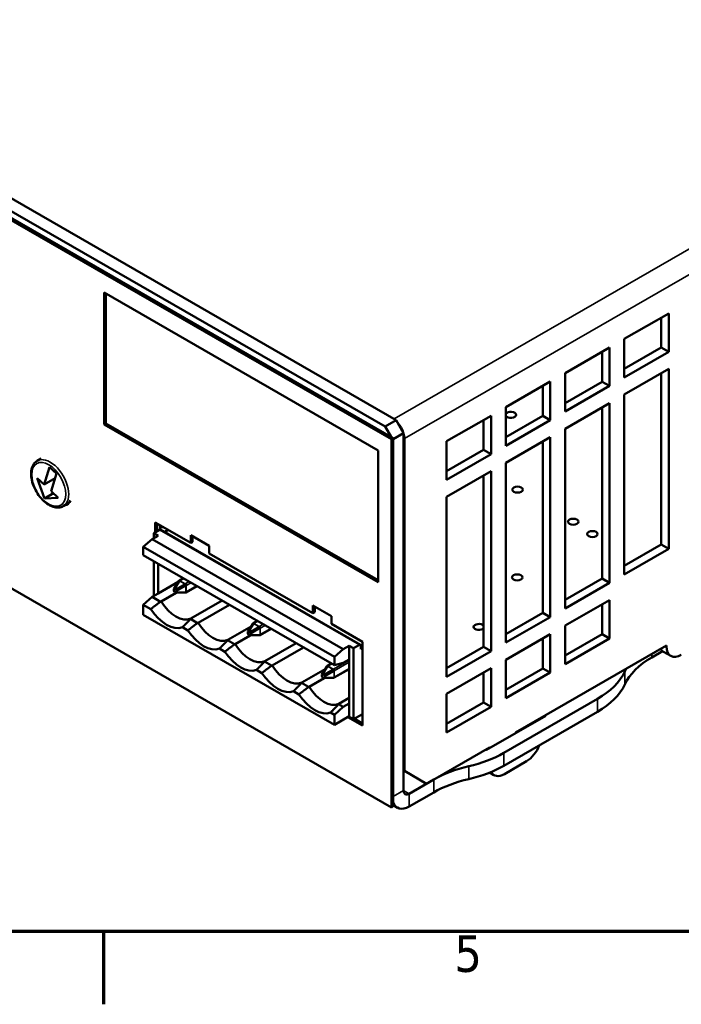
# Model space of a CAD drawing. Header units: millimetres. Extents: x -8 to 1688, y -8 to 1196.
# Tile 2 of 12: x 248 to 501, y 4 to 380. Entities that reach past the tile are written whole.
import ezdxf

# ---------------------------------------------------------------- set-up
doc = ezdxf.new("R2010")
doc.units = ezdxf.units.MM
doc.header["$LTSCALE"] = 4
for name, color, linetype, lineweight in [('Bordo (ISO)', 7, 'Continuous', 70), ('Simbolo (ISO)', 7, 'Continuous', 25), ('Visibile (ISO)', 7, 'Continuous', 50), ('Visibile sottile (ISO)', 7, 'Continuous', 35)]:
    doc.layers.add(name, color=color, linetype=linetype, lineweight=lineweight)
doc.styles.add('Testo nota (ISO)', font='tahoma.ttf')

# ---------------------------------------------------------------- blocks, each defined once
blk = doc.blocks.new('Bordi adel')
at = {"layer": 'Bordo (ISO)'}
for p, q in [((8, 8), (412, 8)), ((70, 8), (70, 1))]:
    blk.add_line(p, q, dxfattribs=at)
at = {"layer": 'Simbolo (ISO)', "insert": (104.833, 7.6), "char_height": 3.5, "attachment_point": 2, "style": 'Testo nota (ISO)'}
blk.add_mtext('5', dxfattribs=at)

msp = doc.modelspace()

# ---------------------------------------------------------------- linework, layer by layer
at = {"layer": 'Visibile (ISO)'}
for p, q in [((390.713, 220.251), (93.728, 391.273)), ((96.274, 392.423), (387.602, 224.659)), ((100.516, 394.866), (391.844, 227.102)), ((93.021, 390.866), (390.006, 219.844)), ((280.263, 225.485), (280.263, 275.846)), ((280.263, 275.846), (384.915, 215.581)), ((280.97, 275.439), (280.97, 225.892)), ((478.96, 258.15), (495.93, 267.923)), ((495.93, 267.923), (495.93, 253.207)), ((493.102, 254.836), (493.102, 266.294)), ((478.96, 243.435), (478.96, 258.15)), ((456.333, 245.12), (473.303, 254.893)), ((470.475, 241.806), (470.475, 253.264)), ((473.303, 254.893), (473.303, 240.177)), ((478.96, 246.692), (493.102, 254.836)), ((495.93, 253.207), (478.96, 243.435)), ((495.93, 253.207), (493.102, 254.836)), ((390.006, 79.226), (93.021, 250.248)), ((456.333, 230.404), (456.333, 245.12)), ((478.96, 236.894), (495.93, 246.667)), ((493.102, 179.622), (493.102, 245.038)), ((495.93, 246.667), (495.93, 177.993)), ((433.705, 232.09), (450.676, 241.863)), ((450.676, 241.863), (450.676, 227.147)), ((456.333, 233.662), (470.475, 241.806)), ((473.303, 240.177), (470.475, 241.806)), ((447.847, 228.775), (447.847, 240.234)), ((473.303, 240.177), (456.333, 230.404)), ((456.333, 223.864), (473.303, 233.637)), ((473.303, 233.637), (473.303, 164.963)), ((478.96, 168.22), (478.96, 236.894)), ((433.705, 217.374), (433.705, 232.09)), ((470.475, 166.591), (470.475, 232.008)), ((280.263, 225.485), (280.97, 225.892)), ((280.97, 225.892), (384.915, 166.035)), ((391.844, 227.102), (387.602, 224.659)), ((394.673, 222.203), (391.844, 227.102)), ((411.078, 219.06), (428.048, 228.832)), ((425.22, 215.745), (425.22, 227.203)), ((428.048, 228.832), (428.048, 214.116)), ((433.705, 220.632), (447.847, 228.775)), ((450.676, 227.147), (433.705, 217.374)), ((450.676, 227.147), (447.847, 228.775)), ((384.915, 165.22), (280.263, 225.485)), ((387.602, 224.659), (389.864, 220.739)), ((390.713, 219.923), (394.673, 222.203)), ((394.673, 222.203), (394.673, 85.672)), ((456.333, 155.19), (456.333, 223.864)), ((390.006, 219.844), (390.713, 220.251)), ((390.006, 219.844), (390.006, 79.226)), ((390.713, 79.633), (390.713, 220.251)), ((394.956, 220.077), (394.956, 93.193)), ((411.078, 204.344), (411.078, 219.06)), ((433.705, 210.834), (450.676, 220.606)), ((447.847, 153.561), (447.847, 218.978)), ((450.676, 220.606), (450.676, 151.932)), ((384.915, 215.581), (384.915, 165.22)), ((411.078, 207.601), (425.22, 215.745)), ((428.048, 214.116), (425.22, 215.745)), ((256.176, 212.446), (254.673, 211.581)), ((428.048, 214.116), (411.078, 204.344)), ((433.705, 142.16), (433.705, 210.834)), ((257.339, 202.501), (259.354, 209.177)), ((259.354, 209.177), (262.065, 206.684)), ((411.078, 197.803), (428.048, 207.576)), ((428.048, 207.576), (428.048, 138.902)), ((257.486, 197.248), (254.628, 204.994)), ((254.628, 204.994), (257.339, 202.501)), ((257.339, 202.501), (261.531, 204.915)), ((262.065, 206.684), (260.05, 200.008)), ((261.519, 204.907), (261.524, 204.892)), ((425.22, 140.531), (425.22, 205.947)), ((260.05, 200.008), (262.762, 197.515)), ((257.486, 197.248), (260.908, 199.219)), ((262.762, 197.515), (257.486, 197.248)), ((411.078, 129.129), (411.078, 197.803)), ((266.803, 195.487), (264.654, 194.249)), ((299.779, 184.316), (299.779, 188.085)), ((299.779, 188.085), (313.356, 180.267)), ((299.187, 183.975), (301.45, 185.278)), ((300.486, 187.678), (300.486, 184.723)), ((301.618, 187.026), (301.618, 185.345)), ((378.217, 141.34), (301.849, 185.317)), ((302.153, 186.718), (302.153, 186.286)), ((303.387, 184.431), (304.756, 185.219)), ((295.228, 178.689), (298.622, 181.695)), ((298.622, 181.695), (300.884, 182.998)), ((371.595, 139.672), (298.622, 181.695)), ((299.187, 182.02), (299.187, 183.975)), ((299.187, 183.975), (300.884, 182.998)), ((313.356, 180.267), (313.356, 183.21)), ((313.356, 183.21), (320.427, 179.138)), ((313.356, 180.267), (314.063, 180.674)), ((314.063, 182.803), (314.063, 180.674)), ((295.228, 175.559), (295.228, 178.689)), ((368.201, 136.666), (295.228, 178.689)), ((320.427, 179.138), (320.427, 176.195)), ((478.96, 171.478), (493.102, 179.622)), ((495.93, 177.993), (478.96, 168.22)), ((495.93, 177.993), (493.102, 179.622)), ((368.201, 133.537), (295.228, 175.559)), ((299.187, 159.947), (299.187, 173.279)), ((320.427, 176.195), (360.025, 153.392)), ((300.884, 160.924), (300.884, 172.302)), ((308.718, 165.579), (306.829, 162.572)), ((309.002, 165.744), (307.114, 162.737)), ((310.524, 166.75), (308.989, 165.866)), ((456.333, 158.447), (470.475, 166.591)), ((473.303, 164.963), (470.475, 166.591)), ((308.576, 165.353), (300.884, 160.924)), ((306.824, 162.008), (306.824, 162.503)), ((307.114, 162.737), (306.829, 162.572)), ((306.829, 161.934), (307.114, 161.441)), ((307.176, 162.707), (307.604, 162.461)), ((311.218, 164.468), (307.666, 162.419)), ((307.95, 161.927), (307.666, 162.419)), ((311.502, 163.976), (307.95, 161.927)), ((307.955, 161.852), (307.955, 161.357)), ((315.76, 163.735), (311.601, 161.34)), ((473.303, 164.963), (456.333, 155.19)), ((295.228, 156.615), (298.622, 159.621)), ((298.622, 159.621), (300.884, 160.924)), ((301.808, 157.786), (298.622, 159.621)), ((302.007, 157.834), (307.721, 161.125)), ((307.604, 161.153), (307.176, 161.399)), ((307.95, 161.288), (307.666, 161.123)), ((311.218, 161.249), (307.666, 161.123)), ((311.502, 161.414), (307.95, 161.288)), ((313.338, 151.309), (325.339, 158.219)), ((456.333, 148.65), (473.303, 158.422)), ((473.303, 158.422), (473.303, 143.706)), ((295.228, 152.761), (295.228, 156.615)), ((298.08, 154.972), (295.228, 156.615)), ((316.149, 149.69), (328.149, 156.601)), ((360.025, 153.392), (360.025, 156.335)), ((360.025, 156.335), (367.096, 152.263)), ((360.732, 155.928), (360.732, 153.799)), ((470.475, 145.335), (470.475, 156.793)), ((368.201, 110.738), (295.228, 152.761)), ((315.95, 149.642), (313.254, 151.194)), ((338.809, 150.463), (337.273, 149.578)), ((360.025, 153.392), (360.732, 153.799)), ((367.096, 152.263), (367.096, 149.32)), ((433.705, 145.417), (447.847, 153.561)), ((450.676, 151.932), (433.705, 142.16)), ((450.676, 151.932), (447.847, 153.561)), ((312.223, 146.828), (310.194, 147.996)), ((327.48, 143.165), (336.369, 148.284)), ((337.002, 149.291), (335.114, 146.284)), ((337.287, 149.456), (335.398, 146.449)), ((339.502, 148.181), (335.95, 146.131)), ((339.787, 147.688), (336.235, 145.639)), ((344.045, 147.447), (339.885, 145.052)), ((367.096, 149.32), (378.975, 142.479)), ((456.333, 133.934), (456.333, 148.65)), ((330.092, 141.498), (327.397, 143.05)), ((330.291, 141.546), (336.006, 144.837)), ((335.108, 145.721), (335.108, 146.216)), ((335.398, 146.449), (335.114, 146.284)), ((335.114, 145.646), (335.398, 145.153)), ((335.46, 146.42), (335.888, 146.173)), ((335.888, 144.865), (335.46, 145.112)), ((336.235, 145.639), (335.95, 146.131)), ((336.235, 145), (335.95, 144.835)), ((339.502, 144.961), (335.95, 144.835)), ((339.787, 145.126), (336.235, 145)), ((336.24, 145.564), (336.24, 145.069)), ((433.705, 135.619), (450.676, 145.392)), ((447.847, 132.305), (447.847, 143.763)), ((450.676, 145.392), (450.676, 130.676)), ((456.333, 137.191), (470.475, 145.335)), ((473.303, 143.706), (456.333, 133.934)), ((473.303, 143.706), (470.475, 145.335)), ((326.365, 138.684), (324.336, 139.852)), ((341.623, 135.021), (353.623, 141.932)), ((344.433, 133.402), (356.434, 140.313)), ((368.201, 136.666), (371.595, 139.672)), ((371.595, 139.672), (373.858, 140.975)), ((375.555, 139.998), (373.858, 140.975)), ((373.858, 140.975), (373.858, 135.743)), ((375.555, 139.998), (377.818, 141.301)), ((375.555, 139.998), (375.555, 112.855)), ((378.383, 140.972), (378.383, 139.664)), ((378.383, 139.664), (378.975, 140.005)), ((378.975, 142.479), (378.975, 110.431)), ((411.078, 132.387), (425.22, 140.531)), ((428.048, 138.902), (425.22, 140.531)), ((437.382, 107.814), (495.082, 141.042)), ((495.082, 141.042), (495.082, 140.715)), ((368.201, 133.537), (368.201, 136.666)), ((371.595, 134.44), (373.858, 135.743)), ((373.858, 135.743), (373.858, 118.901)), ((428.048, 138.902), (411.078, 129.129)), ((433.705, 120.903), (433.705, 135.619)), ((493.612, 138.873), (489.509, 136.51)), ((496.747, 137.04), (493.918, 138.668)), ((340.507, 130.54), (338.478, 131.709)), ((344.234, 133.354), (341.539, 134.907)), ((355.765, 126.877), (364.654, 131.996)), ((365.286, 133.004), (363.398, 129.997)), ((365.571, 133.169), (363.682, 130.162)), ((367.787, 131.893), (364.235, 129.844)), ((367.093, 134.175), (365.557, 133.291)), ((373.858, 132.04), (368.169, 128.764)), ((371.595, 134.44), (368.201, 133.537)), ((411.078, 122.589), (428.048, 132.362)), ((428.048, 132.362), (428.048, 117.646)), ((433.705, 124.161), (447.847, 132.305)), ((450.676, 130.676), (447.847, 132.305)), ((358.575, 125.259), (364.29, 128.549)), ((363.393, 129.433), (363.393, 129.928)), ((363.682, 130.162), (363.398, 129.997)), ((363.398, 129.358), (363.682, 128.865)), ((363.744, 130.132), (364.172, 129.885)), ((364.172, 128.577), (363.744, 128.824)), ((364.519, 129.351), (364.235, 129.844)), ((364.519, 128.712), (364.235, 128.547)), ((367.787, 128.673), (364.235, 128.547)), ((368.071, 131.4), (364.519, 129.351)), ((368.071, 128.838), (364.519, 128.712)), ((364.524, 129.276), (364.524, 128.781)), ((425.22, 119.275), (425.22, 130.733)), ((450.676, 130.676), (433.705, 120.903)), ((479.156, 131.089), (479.113, 130.998)), ((358.377, 125.21), (355.681, 126.763)), ((479.113, 126.093), (479.156, 126.184)), ((354.649, 122.396), (352.62, 123.565)), ((369.907, 118.733), (373.858, 121.008)), ((411.078, 107.873), (411.078, 122.589)), ((468.761, 120.672), (432.882, 100.011)), ((368.201, 114.592), (371.595, 117.598)), ((371.595, 117.598), (369.823, 118.619)), ((371.595, 117.598), (373.858, 118.901)), ((373.858, 118.901), (373.858, 113.996)), ((411.078, 111.131), (425.22, 119.275)), ((428.048, 117.646), (411.078, 107.873)), ((428.048, 117.646), (425.22, 119.275)), ((368.201, 114.592), (366.762, 115.421)), ((368.201, 110.738), (368.201, 114.592)), ((373.858, 113.996), (368.201, 110.738)), ((378.975, 110.431), (373.321, 113.687)), ((375.555, 112.855), (373.716, 113.914)), ((378.975, 114.825), (375.555, 112.855)), ((375.867, 113.035), (378.975, 111.246)), ((448.979, 114.167), (426.351, 101.136)), ((468.761, 115.767), (432.882, 95.105)), ((448.696, 114.33), (448.979, 114.167)), ((444.72, 111.714), (444.437, 111.877)), ((437.382, 107.489), (437.382, 107.814)), ((403.441, 88.269), (427.483, 102.114)), ((427.483, 101.788), (427.483, 102.114)), ((426.351, 101.136), (426.068, 101.299)), ((441.625, 96.85), (433.139, 91.964)), ((394.956, 93.193), (394.673, 93.356)), ((394.673, 93.345), (400.612, 89.898)), ((403.441, 88.269), (394.956, 93.193)), ((429.147, 91.571), (427.512, 92.513)), ((406.186, 89.85), (396.794, 84.441)), ((400.612, 89.898), (403.441, 88.269)), ((406.186, 84.945), (396.794, 79.536)), ((390.006, 79.226), (390.713, 79.633)), ((392.303, 79.095), (390.713, 80.01))]:
    msp.add_line(p, q, dxfattribs=at)
for centre, major_axis, ratio, start_param, end_param in [((435.602, 229.13), (-2, 0), 0.5758617, 0.3218417, 5.9613436), ((390.713, 222.52), (2.994, -5.2), 0.5780931, 1.2334394, 1.9120206), ((390.713, 222.52), (2.994, -5.2), 0.5780931, 0.7873319, 1.1545399), ((261.03, 203.532), (4.99, -8.666), 0.5780931, 6.1113214, 6.6435768), ((261.737, 203.939), (4.99, -8.666), 0.5780931, 6.1113214, 6.2125523), ((301.45, 184.624), (0.399, 0.693), 0.5780931, 0, 0.7834645), ((302.439, 186.838), (-1, 0), 0.5758617, 0.6063718, 1.9454898), ((303.628, 185.098), (-2.247, 0), 0.5758617, 5.0629209, 5.0870824), ((308.398, 164.926), (0.635, 0.949), 0.1191021, 6.0644735, 6.9791976), ((307.258, 162.205), (-0.335, 0.529), 0.5207926, 0.5336054, 0.6878823), ((307.258, 161.806), (0.313, -0.472), 0.6366524, 3.9068514, 4.0611283), ((307.217, 162.181), (0.289, -0.556), 0.5211168, 2.4574675, 2.6117444), ((307.562, 161.982), (0.25, -0.509), 0.637037, 2.2276177, 2.3818946), ((307.521, 162.054), (0.314, -0.472), 0.6374004, 0.7644328, 0.9187097), ((310.491, 163.721), (1.11, 0.641), 0.4056289, 5.8259487, 6.7406729), ((307.217, 161.878), (0.251, -0.508), 0.6362929, 5.3683812, 5.5226582), ((307.562, 161.679), (0.29, -0.556), 0.5205965, 5.5984762, 5.7527531), ((307.521, 161.655), (-0.336, 0.529), 0.5213154, 3.6746142, 3.8288911), ((310.491, 161.301), (1.14, 0.074), 0.1204458, 5.5879879, 6.502712), ((304.137, 160.057), (6.757, -11.733), 0.5780931, 4.8148048, 6.1846369), ((307.673, 162.093), (6.088, -10.572), 0.5780931, 4.7832047, 6.216237), ((318.279, 151.913), (6.757, -11.733), 0.5780931, 4.8148048, 6.1846369), ((321.815, 153.949), (6.088, -10.572), 0.5780931, 4.7832047, 6.216237), ((336.682, 148.638), (0.635, 0.949), 0.1191021, 6.0644735, 6.9791976), ((338.775, 147.433), (1.11, 0.641), 0.4056289, 5.8259487, 6.7406729), ((423.389, 148.125), (-2, 0), 0.5758617, 3.5561889, 9.0101817), ((335.543, 145.918), (-0.335, 0.529), 0.5207926, 0.5336054, 0.6878823), ((335.543, 145.518), (0.313, -0.472), 0.6366524, 3.9068514, 4.0611283), ((335.501, 145.893), (0.289, -0.556), 0.5211168, 2.4574675, 2.6117444), ((335.501, 145.59), (0.251, -0.508), 0.6362929, 5.3683812, 5.5226582), ((335.847, 145.694), (0.25, -0.509), 0.637037, 2.2276177, 2.3818946), ((335.847, 145.391), (0.29, -0.556), 0.5205965, 5.5984762, 5.7527531), ((335.805, 145.766), (0.314, -0.472), 0.6374004, 0.7644328, 0.9187097), ((335.805, 145.367), (-0.336, 0.529), 0.5213154, 3.6746142, 3.8288911), ((338.775, 145.013), (1.14, 0.074), 0.1204458, 5.5879879, 6.502712), ((335.957, 145.805), (6.088, -10.572), 0.5780931, 4.7832047, 6.216237), ((377.818, 140.647), (0.399, 0.693), 0.5780931, 5.4958534, 7.0666498), ((497.91, 145.601), (-3.992, -6.933), 0.5780931, 5.9604588, 6.2831853), ((500.739, 143.972), (-3.992, -6.933), 0.5780931, 5.4958534, 7.0666498), ((332.421, 143.769), (6.757, -11.733), 0.5780931, 4.8148048, 6.1846369), ((517.793, 120.222), (-40, 0), 0.5758617, 5.4977871, 6.0213859), ((350.099, 137.661), (6.088, -10.572), 0.5780931, 4.7832047, 6.216237), ((364.966, 132.35), (0.635, 0.949), 0.1191021, 6.0644735, 6.9791976), ((367.06, 131.145), (1.11, 0.641), 0.4056289, 5.8259487, 6.7406729), ((517.793, 125.128), (-40, 0), 0.5758617, 5.9712383, 6.0213859), ((346.564, 135.625), (6.757, -11.733), 0.5780931, 4.8148048, 6.1846369), ((363.827, 129.63), (-0.335, 0.529), 0.5207926, 0.5336054, 0.6878823), ((363.827, 129.23), (0.313, -0.472), 0.6366524, 3.9068514, 4.0611283), ((363.785, 129.606), (0.289, -0.556), 0.5211168, 2.4574675, 2.6117444), ((363.785, 129.302), (0.251, -0.508), 0.6362929, 5.3683812, 5.5226582), ((364.131, 129.407), (0.25, -0.509), 0.637037, 2.2276177, 2.3818946), ((364.131, 129.103), (0.29, -0.556), 0.5205965, 5.5984762, 5.7527531), ((364.089, 129.478), (0.314, -0.472), 0.6374004, 0.7644328, 0.9187097), ((364.089, 129.079), (-0.336, 0.529), 0.5213154, 3.6746142, 3.8288911), ((367.06, 128.725), (1.14, 0.074), 0.1204458, 5.5879879, 6.502712), ((440.476, 136.96), (40, 0), 0.5758617, 5.4977871, 6.0213859), ((364.241, 129.517), (6.088, -10.572), 0.5780931, 4.7832047, 6.216237), ((440.476, 132.055), (40, 0), 0.5758617, 5.4977871, 6.0213859), ((360.706, 127.481), (6.757, -11.733), 0.5780931, 4.8148048, 6.1846369), ((441.625, 103.39), (-3.992, -6.933), 0.5780931, 0.7834645, 1.834224), ((404.597, 116.299), (-40, 0), 0.5758617, 1.9534786, 2.3561945), ((434.47, 73.562), (-40, 0), 0.5758617, 5.0950713, 5.4977871), ((404.597, 111.393), (40, 0), 0.5758617, 5.0950713, 5.4977871), ((433.139, 98.504), (-3.992, -6.933), 0.5780931, 5.9447811, 7.0666498), ((434.47, 68.657), (40, 0), 0.5758617, 1.9534786, 2.3561945), ((396.794, 86.894), (-1.497, -2.6), 0.5780931, 5.4958534, 7.0666498), ((396.794, 86.894), (-4.491, -7.799), 0.5780931, 5.7951113, 7.0666498)]:
    msp.add_ellipse(centre, major_axis=major_axis, ratio=ratio, start_param=start_param, end_param=end_param, dxfattribs=at)
for centre in [(438.189, 200.584), (459.454, 188.338), (466.782, 183.622), (438.045, 167.073)]:
    msp.add_ellipse(centre, major_axis=(2, 0), ratio=0.5758617, dxfattribs=at)
for points, knots in [([(264.654, 194.249), (264.116, 193.94), (263.504, 193.763), (262.179, 193.678), (261.462, 193.787), (259.959, 194.288), (259.172, 194.707), (257.637, 195.807), (256.89, 196.494), (255.522, 198.055), (254.9, 198.928), (253.835, 200.775), (253.392, 201.748), (252.727, 203.706), (252.506, 204.691), (252.316, 206.583), (252.348, 207.491), (252.687, 209.127), (252.991, 209.86), (253.773, 210.922), (254.192, 211.304), (254.673, 211.581)], [3.6400221, 3.6400221, 3.6400221, 3.6400221, 3.9177849, 3.9177849, 4.2168648, 4.2168648, 4.5447114, 4.5447114, 4.8782938, 4.8782938, 5.209794, 5.209794, 5.5402375, 5.5402375, 5.8717191, 5.8717191, 6.2052857, 6.2052857, 6.5331053, 6.5331053, 6.7816147, 6.7816147, 6.7816147, 6.7816147]), ([(308.813, 165.703), (308.79, 165.678), (308.773, 165.656), (308.747, 165.623), (308.732, 165.602), (308.718, 165.579)], [-0.0045488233, -0.0045488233, -0.0045488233, -0.0045488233, -0.0023360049, -0.0023360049, -0.0000010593, -0.0000010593, -0.0000010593, -0.0000010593]), ([(309.002, 165.744), (309.014, 165.763), (309.024, 165.781), (309.038, 165.812), (309.041, 165.826), (309.042, 165.836)], [-0.0041295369, -0.0041295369, -0.0041295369, -0.0041295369, -0.0020848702, -0.0020848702, -0.0000029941, -0.0000029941, -0.0000029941, -0.0000029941]), ([(311.372, 164.494), (311.339, 164.5), (311.312, 164.498), (311.27, 164.491), (311.244, 164.484), (311.218, 164.468)], [-0.0045488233, -0.0045488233, -0.0045488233, -0.0045488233, -0.0023360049, -0.0023360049, -0.0000010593, -0.0000010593, -0.0000010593, -0.0000010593]), ([(311.502, 163.976), (311.525, 163.989), (311.545, 164.006), (311.579, 164.047), (311.592, 164.071), (311.602, 164.097)], [-0.0041295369, -0.0041295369, -0.0041295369, -0.0041295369, -0.0020848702, -0.0020848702, -0.0000029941, -0.0000029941, -0.0000029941, -0.0000029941]), ([(311.218, 161.249), (311.241, 161.25), (311.265, 161.252), (311.318, 161.259), (311.345, 161.264), (311.372, 161.269)], [0.0000011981, 0.0000011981, 0.0000011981, 0.0000011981, 0.0020076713, 0.0020076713, 0.0040506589, 0.0040506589, 0.0040506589, 0.0040506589]), ([(311.602, 161.403), (311.59, 161.408), (311.575, 161.411), (311.548, 161.414), (311.529, 161.415), (311.502, 161.414)], [0.0000047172, 0.0000047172, 0.0000047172, 0.0000047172, 0.0025631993, 0.0025631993, 0.0052628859, 0.0052628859, 0.0052628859, 0.0052628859]), ([(337.097, 149.415), (337.075, 149.39), (337.057, 149.368), (337.032, 149.335), (337.016, 149.314), (337.002, 149.291)], [-0.0045488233, -0.0045488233, -0.0045488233, -0.0045488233, -0.0023360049, -0.0023360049, -0.0000010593, -0.0000010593, -0.0000010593, -0.0000010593]), ([(337.287, 149.456), (337.299, 149.476), (337.308, 149.493), (337.322, 149.525), (337.326, 149.538), (337.327, 149.548)], [-0.0041295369, -0.0041295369, -0.0041295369, -0.0041295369, -0.0020848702, -0.0020848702, -0.0000029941, -0.0000029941, -0.0000029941, -0.0000029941]), ([(339.657, 148.206), (339.624, 148.212), (339.597, 148.21), (339.555, 148.203), (339.529, 148.196), (339.502, 148.181)], [-0.0045488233, -0.0045488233, -0.0045488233, -0.0045488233, -0.0023360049, -0.0023360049, -0.0000010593, -0.0000010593, -0.0000010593, -0.0000010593]), ([(339.787, 147.688), (339.809, 147.701), (339.829, 147.718), (339.863, 147.759), (339.877, 147.783), (339.886, 147.809)], [-0.0041295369, -0.0041295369, -0.0041295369, -0.0041295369, -0.0020848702, -0.0020848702, -0.0000029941, -0.0000029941, -0.0000029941, -0.0000029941]), ([(339.502, 144.961), (339.525, 144.962), (339.549, 144.964), (339.602, 144.971), (339.63, 144.976), (339.657, 144.982)], [0.0000011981, 0.0000011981, 0.0000011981, 0.0000011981, 0.0020076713, 0.0020076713, 0.0040506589, 0.0040506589, 0.0040506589, 0.0040506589]), ([(339.886, 145.115), (339.875, 145.12), (339.859, 145.123), (339.832, 145.126), (339.813, 145.127), (339.787, 145.126)], [0.0000047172, 0.0000047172, 0.0000047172, 0.0000047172, 0.0025631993, 0.0025631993, 0.0052628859, 0.0052628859, 0.0052628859, 0.0052628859]), ([(365.381, 133.127), (365.359, 133.102), (365.342, 133.081), (365.316, 133.047), (365.3, 133.026), (365.286, 133.004)], [-0.0045488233, -0.0045488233, -0.0045488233, -0.0045488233, -0.0023360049, -0.0023360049, -0.0000010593, -0.0000010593, -0.0000010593, -0.0000010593]), ([(365.571, 133.169), (365.583, 133.188), (365.592, 133.205), (365.606, 133.237), (365.61, 133.25), (365.611, 133.26)], [-0.0041295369, -0.0041295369, -0.0041295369, -0.0041295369, -0.0020848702, -0.0020848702, -0.0000029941, -0.0000029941, -0.0000029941, -0.0000029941]), ([(367.941, 131.919), (367.908, 131.924), (367.881, 131.922), (367.839, 131.915), (367.813, 131.908), (367.787, 131.893)], [-0.0045488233, -0.0045488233, -0.0045488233, -0.0045488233, -0.0023360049, -0.0023360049, -0.0000010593, -0.0000010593, -0.0000010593, -0.0000010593]), ([(367.787, 128.673), (367.809, 128.674), (367.834, 128.676), (367.887, 128.683), (367.914, 128.688), (367.941, 128.694)], [0.0000011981, 0.0000011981, 0.0000011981, 0.0000011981, 0.0020076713, 0.0020076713, 0.0040506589, 0.0040506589, 0.0040506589, 0.0040506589]), ([(368.071, 131.4), (368.094, 131.413), (368.113, 131.43), (368.148, 131.472), (368.161, 131.495), (368.171, 131.521)], [-0.0041295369, -0.0041295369, -0.0041295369, -0.0041295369, -0.0020848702, -0.0020848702, -0.0000029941, -0.0000029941, -0.0000029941, -0.0000029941]), ([(368.171, 128.827), (368.159, 128.832), (368.144, 128.835), (368.117, 128.838), (368.097, 128.839), (368.071, 128.838)], [0.0000047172, 0.0000047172, 0.0000047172, 0.0000047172, 0.0025631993, 0.0025631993, 0.0052628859, 0.0052628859, 0.0052628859, 0.0052628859])]:
    msp.add_open_spline(points, degree=3, knots=knots, dxfattribs=at)
for points, degree in [([(298.08, 154.972), (299.992, 156.421), (301.808, 157.786)], 2), ([(301.808, 157.786), (301.83, 157.791), (301.874, 157.802), (301.941, 157.818), (301.985, 157.829), (302.007, 157.834)], 3), ([(310.194, 147.996), (311.772, 149.638), (313.254, 151.194)], 2), ([(313.254, 151.194), (313.264, 151.207), (313.283, 151.233), (313.31, 151.271), (313.329, 151.296), (313.338, 151.309)], 3), ([(312.223, 146.828), (314.134, 148.278), (315.95, 149.642)], 2), ([(315.95, 149.642), (315.972, 149.647), (316.017, 149.658), (316.083, 149.674), (316.127, 149.685), (316.149, 149.69)], 3), ([(324.336, 139.852), (325.914, 141.494), (327.397, 143.05)], 2), ([(327.397, 143.05), (327.406, 143.063), (327.425, 143.089), (327.453, 143.127), (327.471, 143.152), (327.48, 143.165)], 3), ([(326.365, 138.684), (328.277, 140.134), (330.092, 141.498)], 2), ([(330.092, 141.498), (330.114, 141.503), (330.159, 141.514), (330.225, 141.53), (330.269, 141.541), (330.291, 141.546)], 3), ([(338.478, 131.709), (340.056, 133.35), (341.539, 134.907)], 2), ([(340.507, 130.54), (342.419, 131.99), (344.234, 133.354)], 2), ([(341.539, 134.907), (341.548, 134.919), (341.567, 134.945), (341.595, 134.983), (341.613, 135.008), (341.623, 135.021)], 3), ([(344.234, 133.354), (344.257, 133.36), (344.301, 133.37), (344.367, 133.386), (344.411, 133.397), (344.433, 133.402)], 3), ([(352.62, 123.565), (354.199, 125.206), (355.681, 126.763)], 2), ([(354.649, 122.396), (356.561, 123.846), (358.377, 125.21)], 2), ([(355.681, 126.763), (355.69, 126.775), (355.709, 126.801), (355.737, 126.839), (355.755, 126.864), (355.765, 126.877)], 3), ([(358.377, 125.21), (358.399, 125.216), (358.443, 125.226), (358.509, 125.243), (358.553, 125.253), (358.575, 125.259)], 3), ([(366.762, 115.421), (368.341, 117.062), (369.823, 118.619)], 2), ([(369.823, 118.619), (369.832, 118.631), (369.851, 118.657), (369.879, 118.695), (369.898, 118.721), (369.907, 118.733)], 3)]:
    msp.add_open_spline(points, degree=degree, dxfattribs=at)
at = {"layer": 'Visibile sottile (ISO)'}
for p, q in [((390.998, 227.589), (665.919, 385.906)), ((394.956, 220.077), (670.162, 378.557)), ((394.673, 220.239), (394.956, 220.077)), ((377.818, 141.301), (301.45, 185.278)), ((301.659, 187.002), (301.659, 186.478)), ((309.075, 165.731), (307.176, 162.707)), ((311.175, 164.521), (309.075, 165.731)), ((310.676, 166.663), (309.161, 165.79)), ((311.254, 164.585), (309.161, 165.79)), ((311.175, 164.521), (307.604, 162.461)), ((311.527, 163.912), (307.955, 161.852)), ((312.769, 165.458), (311.254, 164.585)), ((311.527, 161.484), (311.527, 163.912)), ((313.506, 165.033), (311.622, 163.948)), ((311.622, 161.528), (311.622, 163.948)), ((315.607, 163.823), (311.622, 161.528)), ((311.527, 161.484), (307.955, 161.357)), ((337.359, 149.443), (335.46, 146.42)), ((339.459, 148.233), (335.888, 146.173)), ((339.811, 147.624), (336.24, 145.564)), ((339.459, 148.233), (337.359, 149.443)), ((338.96, 150.375), (337.445, 149.503)), ((339.538, 148.297), (337.445, 149.503)), ((341.053, 149.17), (339.538, 148.297)), ((339.811, 145.196), (339.811, 147.624)), ((341.79, 148.746), (339.906, 147.66)), ((339.906, 145.241), (339.906, 147.66)), ((343.891, 147.536), (339.906, 145.241)), ((339.811, 145.196), (336.24, 145.069)), ((495.082, 140.715), (494.798, 140.878)), ((373.858, 135.485), (367.823, 132.01)), ((489.509, 136.51), (489.509, 137.832)), ((365.643, 133.155), (363.744, 130.132)), ((367.744, 131.945), (364.172, 129.885)), ((367.744, 131.945), (365.643, 133.155)), ((367.245, 134.087), (365.729, 133.215)), ((367.823, 132.01), (365.729, 133.215)), ((373.858, 134.636), (368.19, 131.373)), ((373.858, 132.216), (368.19, 128.953)), ((368.095, 131.336), (364.524, 129.276)), ((368.095, 128.908), (364.524, 128.781)), ((368.095, 128.908), (368.095, 131.336)), ((368.19, 128.953), (368.19, 131.373)), ((479.113, 126.093), (479.113, 130.998)), ((479.156, 131.089), (479.156, 126.184)), ((468.761, 120.672), (468.761, 115.767)), ((432.882, 95.105), (432.882, 100.011)), ((419.534, 94.93), (419.534, 90.025)), ((406.186, 89.85), (406.186, 84.945)), ((390.713, 83.392), (394.673, 85.672)), ((394.673, 85.663), (396.794, 84.441)), ((396.794, 84.441), (396.794, 79.536))]:
    msp.add_line(p, q, dxfattribs=at)
msp.add_ellipse((259.098, 202.589), major_axis=(4.591, -7.973), ratio=0.5780931, dxfattribs=at)
for centre, major_axis, ratio, start_param, end_param in [((259.663, 202.915), (4.99, -8.666), 0.5780931, 0, 3.1415927), ((309.182, 165.386), (-0.44, 0.277), 0.5312454, 5.2681358, 5.4321396), ((309.161, 165.365), (-0.26, 0.451), 0.5780932, 5.4996843, 5.8276911), ((309.081, 165.542), (-0.256, -0.275), 0.3797216, 4.0336292, 4.3499486), ((311.283, 164.176), (-0.26, 0.45), 0.2067922, 5.2926206, 5.4566119), ((311.254, 164.16), (-0.259, 0.451), 0.5780976, 5.1716162, 5.499723), ((311.283, 164.176), (-0.26, 0.45), 0.2067922, 3.9713964, 4.1354001), ((311.367, 164.175), (0.361, -0.097), 0.7092709, 5.3486427, 5.6649622), ((311.254, 164.16), (-0.259, 0.451), 0.5780534, 3.9289223, 4.2569292), ((311.283, 161.748), (-0.018, 0.52), 0.529993, 3.9959455, 4.1599368), ((311.254, 161.74), (-0.259, 0.451), 0.5780931, 3.600816, 3.9289228), ((337.466, 149.098), (-0.44, 0.277), 0.5312454, 5.2681358, 5.4321396), ((337.445, 149.078), (-0.26, 0.451), 0.5780932, 5.4996843, 5.8276911), ((337.365, 149.255), (-0.256, -0.275), 0.3797216, 4.0336292, 4.3499486), ((339.567, 147.889), (-0.26, 0.45), 0.2067922, 5.2926206, 5.4566119), ((339.538, 147.872), (-0.259, 0.451), 0.5780976, 5.1716162, 5.499723), ((339.567, 147.889), (-0.26, 0.45), 0.2067922, 3.9713964, 4.1354001), ((339.652, 147.888), (0.361, -0.097), 0.7092709, 5.3486427, 5.6649622), ((339.538, 147.872), (-0.259, 0.451), 0.5780534, 3.9289223, 4.2569292), ((339.567, 145.46), (-0.018, 0.52), 0.529993, 3.9959455, 4.1599368), ((339.538, 145.452), (-0.259, 0.451), 0.5780931, 3.600816, 3.9289228), ((365.751, 132.81), (-0.44, 0.277), 0.5312454, 5.2681358, 5.4321396), ((365.729, 132.79), (-0.26, 0.451), 0.5780932, 5.4996843, 5.8276911), ((365.65, 132.967), (-0.256, -0.275), 0.3797216, 4.0336292, 4.3499486), ((367.851, 131.601), (-0.26, 0.45), 0.2067922, 5.2926206, 5.4566119), ((367.823, 131.584), (-0.259, 0.451), 0.5780976, 5.1716162, 5.499723), ((367.851, 131.601), (-0.26, 0.45), 0.2067922, 3.9713964, 4.1354001), ((367.851, 129.172), (-0.018, 0.52), 0.529993, 3.9959455, 4.1599368), ((367.936, 131.6), (0.361, -0.097), 0.7092709, 5.3486427, 5.6649622), ((367.823, 131.584), (-0.259, 0.451), 0.5780534, 3.9289223, 4.2569292), ((367.823, 129.164), (-0.259, 0.451), 0.5780931, 3.600816, 3.9289228)]:
    msp.add_ellipse(centre, major_axis=major_axis, ratio=ratio, start_param=start_param, end_param=end_param, dxfattribs=at)
for points in [[(311.254, 164.585), (311.24, 164.577), (311.213, 164.558), (311.187, 164.534), (311.175, 164.521)], [(311.622, 161.528), (311.608, 161.52), (311.578, 161.504), (311.544, 161.491), (311.527, 161.484)], [(339.538, 148.297), (339.524, 148.289), (339.497, 148.27), (339.471, 148.247), (339.459, 148.233)], [(339.906, 145.241), (339.892, 145.233), (339.862, 145.217), (339.828, 145.203), (339.811, 145.196)], [(367.823, 132.01), (367.809, 132.002), (367.782, 131.983), (367.755, 131.959), (367.744, 131.945)], [(368.19, 128.953), (368.176, 128.945), (368.146, 128.929), (368.113, 128.915), (368.095, 128.908)]]:
    msp.add_open_spline(points, degree=3, knots=[0.00001005, 0.00001005, 0.00001005, 0.00001005, 0.5, 1, 1, 1, 1], dxfattribs=at)

# ---------------------------------------------------------------- block references
at = {"xscale": 4, "yscale": 4, "zscale": 4}
msp.add_blockref('Bordi adel', (0, 0), dxfattribs=at)

doc.saveas('drawing.dxf')
